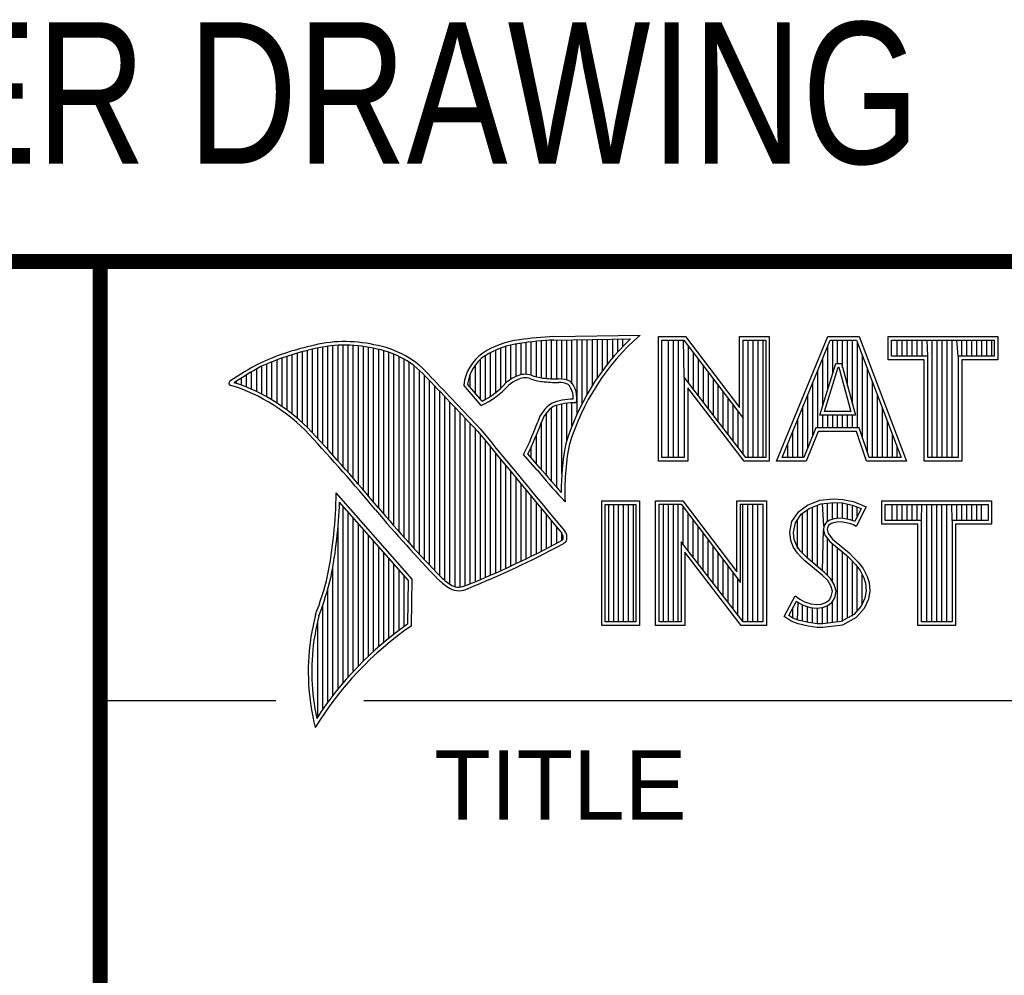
# Model space of a CAD drawing. Header units: inches. Extents: x 0 to 22, y 0 to 17.
# Tile 4 of 8: x 16.3 to 17.6, y 2 to 3.3. Entities that reach past the tile are written whole.
import ezdxf
from ezdxf.enums import TextEntityAlignment as Align

# ---------------------------------------------------------------- set-up
doc = ezdxf.new("R2010")
doc.units = ezdxf.units.IN
doc.header["$LTSCALE"] = 1.21
doc.header["$MEASUREMENT"] = 0
doc.layers.get('0').update_dxf_attribs({"linetype": 'CONTINUOUS'})
doc.styles.get("Standard").update_dxf_attribs({"font": 'txt', "width": 0.8})

msp = doc.modelspace()

# ---------------------------------------------------------------- linework, layer by layer
at = {"color": 2, "linetype": 'CONTINUOUS'}
for p, q in [((16.3737, 2.9596), (21.5037, 2.9596)), ((16.3737, 2.9596), (16.3737, 1.2496)), ((16.375, 2.96), (21.5, 2.96)), ((16.9838, 2.8589), (17.0997, 2.8607)), ((16.9839, 2.8541), (17.087, 2.8557)), ((17.0493, 2.8131), (17.0493, 2.8551)), ((17.0561, 2.822), (17.0561, 2.8552)), ((17.063, 2.8303), (17.063, 2.8553)), ((17.0698, 2.8381), (17.0698, 2.8554)), ((17.0766, 2.8454), (17.0766, 2.8555)), ((17.1243, 2.8592), (17.1609, 2.8592)), ((17.1243, 2.6915), (17.1243, 2.8592)), ((17.1609, 2.8592), (17.2334, 2.7636)), ((17.2334, 2.8592), (17.2732, 2.8592)), ((17.2334, 2.7636), (17.2334, 2.8592)), ((17.2732, 2.8592), (17.2732, 2.6915)), ((17.2831, 2.6915), (17.3516, 2.8591)), ((17.3516, 2.8591), (17.3938, 2.8591)), ((17.3938, 2.8591), (17.4574, 2.6915)), ((17.4327, 2.8591), (17.5802, 2.8591)), ((17.4327, 2.8278), (17.4327, 2.8591)), ((17.5802, 2.8591), (17.5802, 2.8278)), ((16.6602, 2.7295), (16.6602, 2.8419)), ((16.667, 2.7221), (16.667, 2.8435)), ((16.6738, 2.7146), (16.6738, 2.8449)), ((16.6806, 2.707), (16.6806, 2.8459)), ((16.6875, 2.6995), (16.6875, 2.8467)), ((16.6943, 2.6918), (16.6943, 2.8472)), ((16.7011, 2.6841), (16.7011, 2.8474)), ((16.708, 2.6764), (16.708, 2.8474)), ((16.7148, 2.6685), (16.7148, 2.847)), ((16.7216, 2.6607), (16.7216, 2.8465)), ((16.7284, 2.6527), (16.7284, 2.8456)), ((16.7353, 2.6447), (16.7353, 2.8445)), ((16.7421, 2.6366), (16.7421, 2.8431)), ((16.9128, 2.7896), (16.9128, 2.8436)), ((16.9196, 2.7966), (16.9196, 2.8459)), ((16.9264, 2.8018), (16.9264, 2.8477)), ((16.9332, 2.8053), (16.9332, 2.849)), ((16.9401, 2.8077), (16.9401, 2.8499)), ((16.9469, 2.8082), (16.9469, 2.8509)), ((16.9537, 2.8069), (16.9537, 2.8518)), ((16.9606, 2.8048), (16.9606, 2.8525)), ((16.9674, 2.8034), (16.9674, 2.8531)), ((16.9742, 2.8027), (16.9742, 2.8536)), ((16.981, 2.8023), (16.981, 2.854)), ((16.9879, 2.802), (16.9879, 2.8542)), ((16.9947, 2.8019), (16.9947, 2.8543)), ((17.0015, 2.8005), (17.0015, 2.8544)), ((17.0083, 2.7963), (17.0083, 2.8545)), ((17.0152, 2.755), (17.0152, 2.8546)), ((17.022, 2.7691), (17.022, 2.8547)), ((17.0288, 2.7817), (17.0288, 2.8548)), ((17.0357, 2.7931), (17.0357, 2.8549)), ((17.0425, 2.8035), (17.0425, 2.855)), ((17.1291, 2.8543), (17.1585, 2.8543)), ((17.1291, 2.6963), (17.1291, 2.8543)), ((17.1381, 2.6963), (17.1381, 2.8543)), ((17.1447, 2.6963), (17.1447, 2.8543)), ((17.1514, 2.6963), (17.1514, 2.8543)), ((17.1589, 2.8042), (17.1581, 2.8543)), ((17.1585, 2.8543), (17.2383, 2.7492)), ((17.1648, 2.7965), (17.1648, 2.8461)), ((17.2383, 2.8543), (17.2684, 2.8543)), ((17.2383, 2.7492), (17.2383, 2.8543)), ((17.2449, 2.6963), (17.2449, 2.8543)), ((17.2515, 2.6963), (17.2515, 2.8543)), ((17.2582, 2.6963), (17.2582, 2.8543)), ((17.2649, 2.6963), (17.2649, 2.8543)), ((17.2684, 2.8543), (17.2684, 2.6963)), ((17.2903, 2.6964), (17.3548, 2.8542)), ((17.3517, 2.7882), (17.3517, 2.8465)), ((17.3548, 2.8542), (17.3905, 2.8542)), ((17.3583, 2.8098), (17.3583, 2.8542)), ((17.365, 2.8228), (17.365, 2.8542)), ((17.3717, 2.817), (17.3717, 2.8542)), ((17.3784, 2.7925), (17.3784, 2.8542)), ((17.385, 2.7679), (17.385, 2.8542)), ((17.3905, 2.8542), (17.4504, 2.6964)), ((17.3917, 2.7364), (17.3917, 2.851)), ((17.4375, 2.8542), (17.5753, 2.8542)), ((17.4375, 2.8327), (17.4375, 2.8542)), ((17.4451, 2.8327), (17.4451, 2.8542)), ((17.4518, 2.8327), (17.4518, 2.8542)), ((17.4585, 2.8327), (17.4585, 2.8542)), ((17.4652, 2.8327), (17.4652, 2.8542)), ((17.4718, 2.8327), (17.4718, 2.8542)), ((17.4785, 2.8327), (17.4785, 2.8542)), ((17.4859, 2.8327), (17.4852, 2.8542)), ((17.4919, 2.6964), (17.4919, 2.8542)), ((17.4985, 2.6964), (17.4985, 2.8542)), ((17.5052, 2.6964), (17.5052, 2.8542)), ((17.5119, 2.6964), (17.5119, 2.8542)), ((17.5186, 2.6964), (17.5186, 2.8542)), ((17.5269, 2.8327), (17.5252, 2.8542)), ((17.5319, 2.8327), (17.5319, 2.8542)), ((17.5386, 2.8327), (17.5386, 2.8542)), ((17.5453, 2.8327), (17.5453, 2.8542)), ((17.5519, 2.8327), (17.5519, 2.8542)), ((17.5586, 2.8327), (17.5586, 2.8542)), ((17.5653, 2.8327), (17.5653, 2.8542)), ((17.572, 2.8327), (17.572, 2.8542)), ((17.5753, 2.8542), (17.5753, 2.8327)), ((16.6192, 2.765), (16.6192, 2.8301)), ((16.626, 2.7601), (16.626, 2.8325)), ((16.6329, 2.7549), (16.6329, 2.8347)), ((16.6397, 2.7492), (16.6397, 2.8367)), ((16.6465, 2.7431), (16.6465, 2.8386)), ((16.6533, 2.7366), (16.6533, 2.8403)), ((16.7489, 2.6285), (16.7489, 2.8417)), ((16.7557, 2.6204), (16.7557, 2.84)), ((16.7626, 2.6125), (16.7626, 2.8378)), ((16.7694, 2.6046), (16.7694, 2.8352)), ((16.7762, 2.5968), (16.7762, 2.8321)), ((16.8923, 2.7747), (16.8923, 2.8335)), ((16.8991, 2.7788), (16.8991, 2.8375)), ((16.9059, 2.7837), (16.9059, 2.8408)), ((17.1714, 2.7879), (17.1714, 2.8373)), ((17.345, 2.7666), (17.345, 2.8302)), ((17.3984, 2.7232), (17.3984, 2.8334)), ((17.4859, 2.8327), (17.4375, 2.8327)), ((17.4859, 2.6964), (17.4859, 2.8327)), ((17.5753, 2.8327), (17.5269, 2.8327)), ((17.5269, 2.8327), (17.5269, 2.6964)), ((16.5919, 2.7815), (16.5919, 2.819)), ((16.5987, 2.7778), (16.5987, 2.8221)), ((16.6055, 2.7738), (16.6055, 2.8249)), ((16.6124, 2.7696), (16.6124, 2.8276)), ((16.7831, 2.5891), (16.7831, 2.8284)), ((16.7899, 2.5815), (16.7899, 2.8242)), ((16.7967, 2.5739), (16.7967, 2.8193)), ((16.8786, 2.783), (16.8786, 2.8206)), ((16.8855, 2.7749), (16.8855, 2.8281)), ((17.1781, 2.7792), (17.1781, 2.8285)), ((17.1848, 2.7705), (17.1848, 2.8197)), ((17.3409, 2.7533), (17.3624, 2.8228)), ((17.3475, 2.7581), (17.3659, 2.8179)), ((17.3624, 2.8228), (17.3701, 2.8228)), ((17.3659, 2.8179), (17.3664, 2.8179)), ((17.3664, 2.8179), (17.3827, 2.7581)), ((17.3701, 2.8228), (17.389, 2.7533)), ((17.4051, 2.7034), (17.4051, 2.8158)), ((17.481, 2.8278), (17.4327, 2.8278)), ((17.481, 2.6915), (17.481, 2.8278)), ((17.5802, 2.8278), (17.5318, 2.8278)), ((17.5318, 2.8278), (17.5318, 2.6915)), ((16.5646, 2.7936), (16.5646, 2.8033)), ((16.5714, 2.7909), (16.5714, 2.8075)), ((16.5782, 2.788), (16.5782, 2.8116)), ((16.5851, 2.7849), (16.5851, 2.8154)), ((16.8035, 2.5665), (16.8035, 2.8136)), ((16.8104, 2.5591), (16.8104, 2.807)), ((16.8718, 2.791), (16.8718, 2.8085)), ((17.2418, 2.6963), (17.1589, 2.8042)), ((17.1589, 2.8042), (17.1589, 2.6963)), ((17.1915, 2.7618), (17.1915, 2.8109)), ((17.3383, 2.7364), (17.3383, 2.8138)), ((16.5578, 2.796), (16.5578, 2.7989)), ((16.8172, 2.5519), (16.8172, 2.7996)), ((16.824, 2.5447), (16.824, 2.7924)), ((16.8864, 2.7664), (16.8632, 2.7937)), ((16.8877, 2.7723), (16.8682, 2.7952)), ((17.2395, 2.6915), (17.1637, 2.7899)), ((17.1637, 2.7899), (17.1637, 2.6915)), ((17.1981, 2.7531), (17.1981, 2.8021)), ((17.2048, 2.7445), (17.2048, 2.7933)), ((17.3316, 2.7267), (17.3316, 2.7975)), ((17.4118, 2.6964), (17.4118, 2.7982)), ((16.8308, 2.5375), (16.8308, 2.7853)), ((16.8377, 2.5314), (16.8377, 2.7781)), ((17.2115, 2.7358), (17.2115, 2.7845)), ((17.325, 2.7101), (17.325, 2.7812)), ((17.4184, 2.6964), (17.4184, 2.7806)), ((16.8445, 2.5262), (16.8445, 2.7709)), ((16.8513, 2.523), (16.8513, 2.7637)), ((16.981, 2.664), (16.981, 2.7634)), ((16.9879, 2.6563), (16.9879, 2.7665)), ((16.9947, 2.6748), (16.9947, 2.7683)), ((17.0015, 2.7195), (17.0015, 2.7694)), ((17.0083, 2.7388), (17.0083, 2.7698)), ((17.2182, 2.7271), (17.2182, 2.7757)), ((17.2248, 2.7184), (17.2248, 2.7669)), ((17.3183, 2.6964), (17.3183, 2.7648)), ((17.4251, 2.6964), (17.4251, 2.763)), ((16.8581, 2.5224), (16.8581, 2.7565)), ((16.9742, 2.672), (16.9742, 2.7568)), ((17.2315, 2.7098), (17.2315, 2.7581)), ((17.389, 2.7533), (17.3409, 2.7533)), ((17.345, 2.7364), (17.345, 2.7533)), ((17.3827, 2.7581), (17.3475, 2.7581)), ((17.3517, 2.7364), (17.3517, 2.7533)), ((17.3583, 2.7364), (17.3583, 2.7533)), ((17.365, 2.7364), (17.365, 2.7533)), ((17.3717, 2.7364), (17.3717, 2.7533)), ((17.3784, 2.7364), (17.3784, 2.7533)), ((17.385, 2.7364), (17.385, 2.7533)), ((16.865, 2.5241), (16.865, 2.7493)), ((16.8718, 2.527), (16.8718, 2.7421)), ((16.9674, 2.6802), (16.9674, 2.7444)), ((17.2382, 2.7011), (17.2383, 2.7492)), ((17.3116, 2.6964), (17.3116, 2.7485)), ((17.3356, 2.7364), (17.3195, 2.6964)), ((17.394, 2.7364), (17.3356, 2.7364)), ((17.4074, 2.6964), (17.394, 2.7364)), ((17.4318, 2.6964), (17.4318, 2.7455)), ((16.8786, 2.5298), (16.8786, 2.7348)), ((16.8855, 2.5327), (16.8855, 2.727)), ((16.9606, 2.6882), (16.9606, 2.7266)), ((17.3049, 2.6964), (17.3049, 2.7322)), ((17.3388, 2.7316), (17.3228, 2.6915)), ((17.3905, 2.7316), (17.3388, 2.7316)), ((17.4039, 2.6915), (17.3905, 2.7316)), ((17.4385, 2.6964), (17.4385, 2.7279)), ((16.8923, 2.5356), (16.8923, 2.7187)), ((16.8991, 2.5385), (16.8991, 2.7104)), ((16.9537, 2.696), (16.9537, 2.7109)), ((17.2983, 2.6964), (17.2983, 2.7158)), ((17.4451, 2.6964), (17.4451, 2.7103)), ((16.9059, 2.5415), (16.9059, 2.7022)), ((16.9616, 2.6797), (16.9434, 2.7005)), ((16.9653, 2.6828), (16.9492, 2.7013)), ((16.9128, 2.5446), (16.9128, 2.6939)), ((16.9196, 2.5477), (16.9196, 2.6856)), ((17.1637, 2.6915), (17.1243, 2.6915)), ((17.1589, 2.6963), (17.1291, 2.6963)), ((17.2732, 2.6915), (17.2395, 2.6915)), ((17.2684, 2.6963), (17.2418, 2.6963)), ((17.3228, 2.6915), (17.2831, 2.6915)), ((17.3195, 2.6964), (17.2903, 2.6964)), ((17.4574, 2.6915), (17.4039, 2.6915)), ((17.4504, 2.6964), (17.4074, 2.6964)), ((17.5318, 2.6915), (17.481, 2.6915)), ((17.5269, 2.6964), (17.4859, 2.6964)), ((16.9264, 2.5508), (16.9264, 2.6774)), ((16.9332, 2.554), (16.9332, 2.6691)), ((16.9401, 2.5573), (16.9401, 2.6608)), ((16.7939, 2.533), (16.6919, 2.6489)), ((16.9469, 2.5606), (16.9469, 2.6526)), ((16.9537, 2.5639), (16.9537, 2.6443)), ((16.789, 2.5312), (16.6964, 2.6365)), ((16.7011, 2.3939), (16.7011, 2.6311)), ((16.9606, 2.5673), (16.9606, 2.6361)), ((16.999, 2.637), (16.9946, 2.6418)), ((17.0482, 2.6383), (17.0988, 2.6383)), ((17.0482, 2.4708), (17.0482, 2.6383)), ((17.0531, 2.6334), (17.0939, 2.6334)), ((17.0531, 2.4756), (17.0531, 2.6334)), ((17.0577, 2.4756), (17.0577, 2.6334)), ((17.0644, 2.4756), (17.0644, 2.6334)), ((17.071, 2.4756), (17.071, 2.6334)), ((17.0777, 2.4756), (17.0777, 2.6334)), ((17.0844, 2.4756), (17.0844, 2.6334)), ((17.0911, 2.4756), (17.0911, 2.6334)), ((17.0939, 2.6334), (17.0939, 2.4756)), ((17.0988, 2.6383), (17.0988, 2.4708)), ((17.1205, 2.6385), (17.1571, 2.6385)), ((17.1205, 2.4708), (17.1205, 2.6385)), ((17.1253, 2.6336), (17.1547, 2.6336)), ((17.1253, 2.4756), (17.1253, 2.6336)), ((17.1311, 2.4756), (17.1311, 2.6336)), ((17.1378, 2.4756), (17.1378, 2.6336)), ((17.1445, 2.4756), (17.1445, 2.6336)), ((17.1511, 2.4756), (17.1511, 2.6336)), ((17.1547, 2.6336), (17.2345, 2.5284)), ((17.1571, 2.6385), (17.2296, 2.5429)), ((17.2296, 2.6385), (17.2694, 2.6385)), ((17.2296, 2.5429), (17.2296, 2.6385)), ((17.2345, 2.6336), (17.2646, 2.6336)), ((17.2345, 2.5284), (17.2345, 2.6336)), ((17.2379, 2.4756), (17.2379, 2.6336)), ((17.2446, 2.4756), (17.2446, 2.6336)), ((17.2513, 2.4756), (17.2513, 2.6336)), ((17.2579, 2.4756), (17.2579, 2.6336)), ((17.2646, 2.6336), (17.2646, 2.4756)), ((17.2694, 2.6385), (17.2694, 2.4708)), ((17.3127, 2.6238), (17.3245, 2.6324)), ((17.3245, 2.6324), (17.3412, 2.639)), ((17.3269, 2.6281), (17.3424, 2.6343)), ((17.338, 2.5499), (17.338, 2.6326)), ((17.3412, 2.639), (17.3596, 2.641)), ((17.3424, 2.6343), (17.3597, 2.6362)), ((17.3466, 2.6041), (17.3447, 2.6345)), ((17.3514, 2.6103), (17.3514, 2.6353)), ((17.3581, 2.6135), (17.3581, 2.636)), ((17.3596, 2.641), (17.372, 2.6402)), ((17.3597, 2.6362), (17.3713, 2.6354)), ((17.3647, 2.6146), (17.3647, 2.6358)), ((17.3713, 2.6354), (17.3843, 2.6326)), ((17.3714, 2.6146), (17.3714, 2.6353)), ((17.372, 2.6402), (17.3856, 2.6373)), ((17.3781, 2.6134), (17.3781, 2.6339)), ((17.3843, 2.6326), (17.3921, 2.6299)), ((17.3848, 2.6117), (17.3848, 2.6324)), ((17.3856, 2.6373), (17.3939, 2.6344)), ((17.3939, 2.6344), (17.4031, 2.6301)), ((17.4242, 2.6383), (17.5717, 2.6383)), ((17.4242, 2.607), (17.4242, 2.6383)), ((17.429, 2.6334), (17.5669, 2.6334)), ((17.429, 2.6119), (17.429, 2.6334)), ((17.4382, 2.6119), (17.4382, 2.6334)), ((17.4448, 2.6119), (17.4448, 2.6334)), ((17.4515, 2.6119), (17.4515, 2.6334)), ((17.4582, 2.6119), (17.4582, 2.6334)), ((17.4649, 2.6119), (17.4649, 2.6334)), ((17.4716, 2.6119), (17.4716, 2.6334)), ((17.4774, 2.6119), (17.4782, 2.6334)), ((17.4849, 2.4756), (17.4849, 2.6334)), ((17.4916, 2.4756), (17.4916, 2.6334)), ((17.4983, 2.4756), (17.4983, 2.6334)), ((17.5049, 2.4756), (17.5049, 2.6334)), ((17.5116, 2.4756), (17.5116, 2.6334)), ((17.5185, 2.6119), (17.5183, 2.6334)), ((17.525, 2.6119), (17.525, 2.6334)), ((17.5316, 2.6119), (17.5316, 2.6334)), ((17.5383, 2.6119), (17.5383, 2.6334)), ((17.545, 2.6119), (17.545, 2.6334)), ((17.5517, 2.6119), (17.5517, 2.6334)), ((17.5583, 2.6119), (17.5583, 2.6334)), ((17.5669, 2.6334), (17.5669, 2.6119)), ((17.5717, 2.6383), (17.5717, 2.607)), ((16.708, 2.4018), (16.708, 2.6233)), ((16.9674, 2.5708), (16.9674, 2.6278)), ((16.9742, 2.5743), (16.9742, 2.6195)), ((17.1578, 2.5799), (17.1578, 2.6295)), ((17.1645, 2.5712), (17.1645, 2.6207)), ((17.3037, 2.6105), (17.3127, 2.6238)), ((17.3083, 2.6086), (17.3162, 2.6204)), ((17.3162, 2.6204), (17.3269, 2.6281)), ((17.318, 2.5677), (17.318, 2.6217)), ((17.3247, 2.561), (17.3247, 2.6265)), ((17.3314, 2.5555), (17.3314, 2.6299)), ((17.3966, 2.6278), (17.3879, 2.6106)), ((17.4031, 2.6301), (17.3899, 2.6036)), ((17.3914, 2.6176), (17.3914, 2.6301)), ((17.3921, 2.6299), (17.3966, 2.6278)), ((16.7148, 2.4093), (16.7148, 2.6156)), ((16.7216, 2.4165), (16.7216, 2.6078)), ((16.981, 2.5778), (16.981, 2.6113)), ((17.1712, 2.5625), (17.1712, 2.6119)), ((17.3009, 2.5961), (17.3037, 2.6105)), ((17.3058, 2.5959), (17.3083, 2.6086)), ((17.3113, 2.5744), (17.3113, 2.6131)), ((17.3466, 2.6041), (17.3461, 2.5993)), ((17.3497, 2.609), (17.3466, 2.6041)), ((17.3543, 2.6124), (17.3497, 2.609)), ((17.3533, 2.6056), (17.3513, 2.6025)), ((17.3565, 2.6079), (17.3533, 2.6056)), ((17.3604, 2.6142), (17.3543, 2.6124)), ((17.3614, 2.6094), (17.3565, 2.6079)), ((17.3664, 2.6148), (17.3604, 2.6142)), ((17.3665, 2.6099), (17.3614, 2.6094)), ((17.3726, 2.6145), (17.3664, 2.6148)), ((17.372, 2.6097), (17.3665, 2.6099)), ((17.3807, 2.6079), (17.372, 2.6097)), ((17.3819, 2.6126), (17.3726, 2.6145)), ((17.3853, 2.6065), (17.3807, 2.6079)), ((17.3873, 2.6109), (17.3819, 2.6126)), ((17.3899, 2.6036), (17.3853, 2.6065)), ((17.3879, 2.6106), (17.3873, 2.6109)), ((17.4726, 2.607), (17.4242, 2.607)), ((17.4774, 2.6119), (17.429, 2.6119)), ((17.4726, 2.4708), (17.4726, 2.607)), ((17.4774, 2.4756), (17.4774, 2.6119)), ((17.5669, 2.6119), (17.5185, 2.6119)), ((17.5185, 2.6119), (17.5185, 2.4756)), ((17.5717, 2.607), (17.5233, 2.607)), ((17.5233, 2.607), (17.5233, 2.4708)), ((16.6943, 2.3857), (16.6943, 2.603)), ((16.7284, 2.4233), (16.7284, 2.6001)), ((16.7353, 2.4299), (16.7353, 2.5923)), ((16.9879, 2.5814), (16.9879, 2.603)), ((16.9947, 2.5853), (16.9947, 2.5948)), ((17.1778, 2.5539), (17.1778, 2.6031)), ((17.1845, 2.5452), (17.1845, 2.5943)), ((17.302, 2.5852), (17.3009, 2.5961)), ((17.3068, 2.5863), (17.3058, 2.5959)), ((17.3447, 2.5443), (17.3461, 2.5993)), ((17.3461, 2.5993), (17.3477, 2.5922)), ((17.3477, 2.5922), (17.3547, 2.5835)), ((17.3513, 2.6025), (17.351, 2.5996)), ((17.351, 2.5996), (17.3521, 2.5944)), ((17.3521, 2.5944), (17.3582, 2.5869)), ((16.7421, 2.4363), (16.7421, 2.5846)), ((17.238, 2.4756), (17.1551, 2.5834)), ((17.1551, 2.5834), (17.1551, 2.4756)), ((17.1912, 2.5365), (17.1912, 2.5855)), ((17.3058, 2.5754), (17.302, 2.5852)), ((17.3101, 2.5777), (17.3068, 2.5863)), ((17.3147, 2.571), (17.3101, 2.5777)), ((17.3514, 2.5381), (17.3514, 2.5876)), ((17.3547, 2.5835), (17.3771, 2.5649)), ((17.3581, 2.5298), (17.3581, 2.5807)), ((17.3582, 2.5869), (17.3804, 2.5685)), ((16.7489, 2.4424), (16.7489, 2.5768)), ((16.7557, 2.4482), (16.7557, 2.569)), ((17.2356, 2.4708), (17.1599, 2.5692)), ((17.1599, 2.5692), (17.1599, 2.4708)), ((17.1979, 2.5278), (17.1979, 2.5767)), ((17.2045, 2.5192), (17.2045, 2.5679)), ((17.3109, 2.5679), (17.3058, 2.5754)), ((17.3153, 2.5636), (17.3109, 2.5679)), ((17.3243, 2.5614), (17.3147, 2.571)), ((17.3647, 2.4755), (17.3647, 2.5752)), ((17.3714, 2.4763), (17.3714, 2.5696)), ((17.3771, 2.5649), (17.383, 2.559)), ((17.3804, 2.5685), (17.3864, 2.5624)), ((16.7626, 2.4538), (16.7626, 2.5613)), ((16.7694, 2.4592), (16.7694, 2.5535)), ((17.2112, 2.5105), (17.2112, 2.5591)), ((17.321, 2.5578), (17.3153, 2.5636)), ((17.3441, 2.5385), (17.321, 2.5578)), ((17.3474, 2.5421), (17.3243, 2.5614)), ((17.3781, 2.4808), (17.3781, 2.5639)), ((17.383, 2.559), (17.3888, 2.5529)), ((17.3848, 2.4834), (17.3848, 2.5571)), ((17.3864, 2.5624), (17.3925, 2.5561)), ((17.3888, 2.5529), (17.3953, 2.5446)), ((17.3925, 2.5561), (17.3994, 2.5472)), ((16.6875, 2.377), (16.6875, 2.5502)), ((16.7762, 2.4644), (16.7762, 2.5458)), ((16.7831, 2.4694), (16.7831, 2.538)), ((17.2179, 2.5018), (17.2179, 2.5503)), ((17.2246, 2.4931), (17.2246, 2.5415)), ((17.3516, 2.5311), (17.3441, 2.5385)), ((17.3554, 2.5341), (17.3474, 2.5421)), ((17.3914, 2.4908), (17.3914, 2.5495)), ((17.3953, 2.5446), (17.4001, 2.535)), ((17.3981, 2.4982), (17.3981, 2.5389)), ((17.3994, 2.5472), (17.4046, 2.5368)), ((16.788, 2.4729), (16.789, 2.5312)), ((16.7927, 2.4704), (16.7939, 2.533)), ((17.2312, 2.4844), (17.2312, 2.5327)), ((17.3559, 2.5241), (17.3516, 2.5311)), ((17.3604, 2.5261), (17.3554, 2.5341)), ((17.3629, 2.5171), (17.3604, 2.5261)), ((17.4001, 2.535), (17.4024, 2.5275)), ((17.4024, 2.5275), (17.4031, 2.5174)), ((17.4046, 2.5368), (17.4072, 2.5285)), ((17.4072, 2.5285), (17.408, 2.5172)), ((16.6806, 2.368), (16.6806, 2.52)), ((17.3579, 2.5169), (17.3559, 2.5241)), ((17.3565, 2.5097), (17.3579, 2.5169)), ((17.3611, 2.5079), (17.3629, 2.5171)), ((17.4031, 2.5174), (17.4016, 2.5077)), ((17.408, 2.5172), (17.4063, 2.5063)), ((16.6738, 2.3584), (16.6738, 2.4982)), ((17.2931, 2.483), (17.3081, 2.5106)), ((17.2995, 2.4845), (17.3097, 2.5034)), ((17.3081, 2.5106), (17.3144, 2.506)), ((17.3097, 2.5034), (17.3119, 2.5018)), ((17.3113, 2.478), (17.3119, 2.5018)), ((17.3119, 2.5018), (17.3189, 2.4983)), ((17.3144, 2.506), (17.3207, 2.5028)), ((17.318, 2.4765), (17.318, 2.4986)), ((17.3189, 2.4983), (17.328, 2.4952)), ((17.3207, 2.5028), (17.3291, 2.5)), ((17.3291, 2.5), (17.3366, 2.4991)), ((17.3366, 2.4991), (17.3435, 2.4997)), ((17.3435, 2.4997), (17.3487, 2.5017)), ((17.3487, 2.5017), (17.3536, 2.5051)), ((17.351, 2.4974), (17.3572, 2.5017)), ((17.3536, 2.5051), (17.3565, 2.5097)), ((17.3572, 2.5017), (17.3611, 2.5079)), ((17.3581, 2.4746), (17.3581, 2.5024)), ((17.4016, 2.5077), (17.3967, 2.4966)), ((17.4063, 2.5063), (17.4008, 2.4939)), ((17.3047, 2.481), (17.3047, 2.4941)), ((17.3247, 2.475), (17.3247, 2.4963)), ((17.328, 2.4952), (17.3365, 2.4942)), ((17.3314, 2.474), (17.3314, 2.4948)), ((17.3365, 2.4942), (17.3446, 2.4949)), ((17.338, 2.473), (17.338, 2.494)), ((17.3446, 2.4949), (17.351, 2.4974)), ((17.3447, 2.4728), (17.3447, 2.4949)), ((17.3514, 2.4737), (17.3514, 2.4975)), ((17.3868, 2.4857), (17.3699, 2.4761)), ((17.3967, 2.4966), (17.3868, 2.4857)), ((17.4008, 2.4939), (17.3899, 2.4818)), ((16.667, 2.3482), (16.667, 2.477)), ((17.0939, 2.4756), (17.0531, 2.4756)), ((17.1551, 2.4756), (17.1253, 2.4756)), ((17.2646, 2.4756), (17.238, 2.4756)), ((17.3026, 2.4766), (17.2931, 2.483)), ((17.3049, 2.4809), (17.2995, 2.4845)), ((17.3118, 2.4729), (17.3026, 2.4766)), ((17.3132, 2.4775), (17.3049, 2.4809)), ((17.3254, 2.47), (17.3118, 2.4729)), ((17.3262, 2.4748), (17.3132, 2.4775)), ((17.3373, 2.4731), (17.3262, 2.4748)), ((17.345, 2.4729), (17.3373, 2.4731)), ((17.3699, 2.4761), (17.345, 2.4729)), ((17.3899, 2.4818), (17.3714, 2.4714)), ((17.5185, 2.4756), (17.4774, 2.4756)), ((17.0988, 2.4708), (17.0482, 2.4708)), ((17.1599, 2.4708), (17.1205, 2.4708)), ((17.2694, 2.4708), (17.2356, 2.4708)), ((17.3369, 2.4683), (17.3254, 2.47)), ((17.3452, 2.468), (17.3369, 2.4683)), ((17.3714, 2.4714), (17.3452, 2.468)), ((17.5233, 2.4708), (17.4726, 2.4708)), ((16.375, 2.37), (16.6109, 2.37)), ((16.7288, 2.37), (21.5, 2.37))]:
    msp.add_line(p, q, dxfattribs=at)
at = {"color": 7, "linetype": 'CONTINUOUS', "const_width": 0.02}
for points in [[(13.6, 2.9595), (21.5, 2.96)], [(16.375, 2.96), (16.375, 0.5)]]:
    msp.add_lwpolyline(points, dxfattribs=at)
at = {"color": 2, "linetype": 'CONTINUOUS'}
for centre, radius, start, end in [((17.0005, 2.4511), 0.4082, 92.3475, 98.8367), ((17.308, 2.6221), 0.3216, 133.4014, 163.4571), ((17.308, 2.6221), 0.3168, 131.1193, 163.4132), ((16.7315, 2.5144), 0.3399, 102.6162, 114.8514), ((16.7034, 2.6747), 0.1775, 77.2819, 105.0682), ((16.7034, 2.6747), 0.1727, 77.2314, 105.1003), ((16.7222, 2.7226), 0.1221, 40.1653, 80.8429), ((16.7222, 2.7226), 0.1269, 40.2333, 80.7735), ((16.9502, 2.7423), 0.1128, 96.3009, 123.1685), ((16.9502, 2.7423), 0.108, 96.2443, 123.1259), ((17.0005, 2.4511), 0.4034, 92.3569, 98.8525), ((16.7315, 2.5144), 0.3351, 102.5989, 114.8296), ((16.923, 2.7875), 0.0602, 125.032, 174.0466), ((16.923, 2.7875), 0.0554, 125.1142, 171.9572), ((16.7759, 2.4698), 0.3996, 117.9347, 124.5691), ((16.7759, 2.4698), 0.3948, 117.954, 124.0374), ((9.199, -4.4944), 10.5518, 43.24607, 43.76701), ((16.9517, 2.7612), 0.0478, 112.9196, 132.2699), ((16.9455, 2.7813), 0.0269, 72.6128, 117.3853), ((16.9455, 2.7813), 0.0221, 72.9381, 117.8635), ((16.977, 2.8697), 0.0718, 249.5515, 263.1636), ((16.977, 2.8697), 0.067, 249.4455, 263.1373), ((16.9944, 3.0501), 0.2482, 264.1189, 269.068), ((16.5507, 2.7963), 0.00298, 121.3543, 265.8048), ((16.4773, 2.5601), 0.2445, 43.1672, 72.5708), ((16.4772, 2.5601), 0.2493, 43.1664, 71.8497), ((9.1994, -4.4938), 10.5463, 43.2461, 43.76704), ((16.8429, 2.8642), 0.107, 293.9928, 318.4439), ((16.8429, 2.8642), 0.1022, 295.9966, 318.5916), ((16.9517, 2.7612), 0.043, 112.6662, 131.9321), ((16.9944, 3.0501), 0.253, 264.1107, 269.1006), ((16.9917, 2.7681), 0.0339, 64.4685, 92.2537), ((16.9917, 2.7681), 0.0291, 66.3231, 92.5053), ((16.9825, 2.7769), 0.0275, 355.2987, 40.4494), ((16.9825, 2.7769), 0.0323, 347.1178, 42.4037), ((17.0047, 2.732), 0.0441, 122.6948, 163.4996), ((17.0047, 2.732), 0.0393, 123.3496, 163.7165), ((17.0094, 2.698), 0.0767, 89.6565, 111.8738), ((17.0094, 2.698), 0.0719, 86.3769, 111.5054), ((16.5488, 2.8964), 0.4406, 333.6063, 339.8409), ((16.5488, 2.8963), 0.4454, 334.022, 339.8635), ((14.6645, 0.8858), 2.7122, 39.9143, 42.7655), ((14.6639, 0.8852), 2.7178, 39.9159, 42.7668), ((117.205, 85.4976), 130.0576, 219.522219, 219.6006), ((117.1292, 85.4341), 129.954, 219.521832, 219.600442), ((17.3248, 2.6518), 0.3309, 169.2392, 180.3763), ((17.3248, 2.6518), 0.3261, 169.2807, 182.6075), ((17.5234, 3.1364), 0.724, 219.1087, 223.0885), ((17.5234, 3.1364), 0.7192, 219.1032, 222.5932), ((16.0461, 2.6599), 0.6459, 349.0852, 359.0204), ((16.0461, 2.6599), 0.6507, 349.0758, 357.94), ((18.1342, 3.7937), 1.815, 220.0434, 224.0127), ((18.1343, 3.7937), 1.8102, 220.042, 224.0069), ((16.9709, 2.5786), 0.0288, 26.3697, 33.9), ((16.9687, 2.5899), 0.028, 353.6797, 3.043), ((16.9709, 2.5786), 0.0336, 24.6866, 34.3242), ((16.9687, 2.5899), 0.0328, 350.4758, 4.7759), ((16.3916, 3.7016), 1.269, 291.9871, 298.2491), ((16.3917, 3.7016), 1.2737, 291.9984, 298.2504), ((16.98, 2.6057), 0.0252, 299.2501, 311.2614), ((16.98, 2.6057), 0.03, 299.1847, 314.8198), ((16.2632, 2.6388), 0.4292, 339.0712, 346.3669), ((16.2632, 2.6388), 0.434, 339.1085, 346.381), ((16.9079, 2.6176), 0.116, 227.0911, 236.9191), ((16.9079, 2.6176), 0.1112, 227.1627, 236.7917), ((16.8565, 2.5437), 0.0213, 243.4913, 298.7009), ((16.8565, 2.5437), 0.0261, 242.8484, 298.0511), ((17.0658, 2.3848), 0.4141, 165.9359, 170.6858), ((17.0658, 2.3848), 0.4093, 165.9761, 170.6762), ((17.0508, 2.0969), 0.4588, 124.9509, 147.098), ((17.0508, 2.0969), 0.454, 124.6428, 148.5563), ((16.9723, 2.4095), 0.318, 172.3562, 193.7958), ((16.9723, 2.4095), 0.3132, 172.3688, 191.6866)]:
    msp.add_arc(centre, radius, start, end, dxfattribs=at)

# ---------------------------------------------------------------- texts
at = {"color": 7, "linetype": 'CONTINUOUS', "width": 0.8}
msp.add_text('CUSTOMER DRAWING', height=0.19, dxfattribs=at).set_placement((16.3742, 3.0911), align=Align.CENTER)
at = {"color": 2, "linetype": 'CONTINUOUS'}
msp.add_text('TITLE', height=0.093, dxfattribs=at).set_placement((16.8235, 2.21))

doc.saveas('drawing.dxf')
